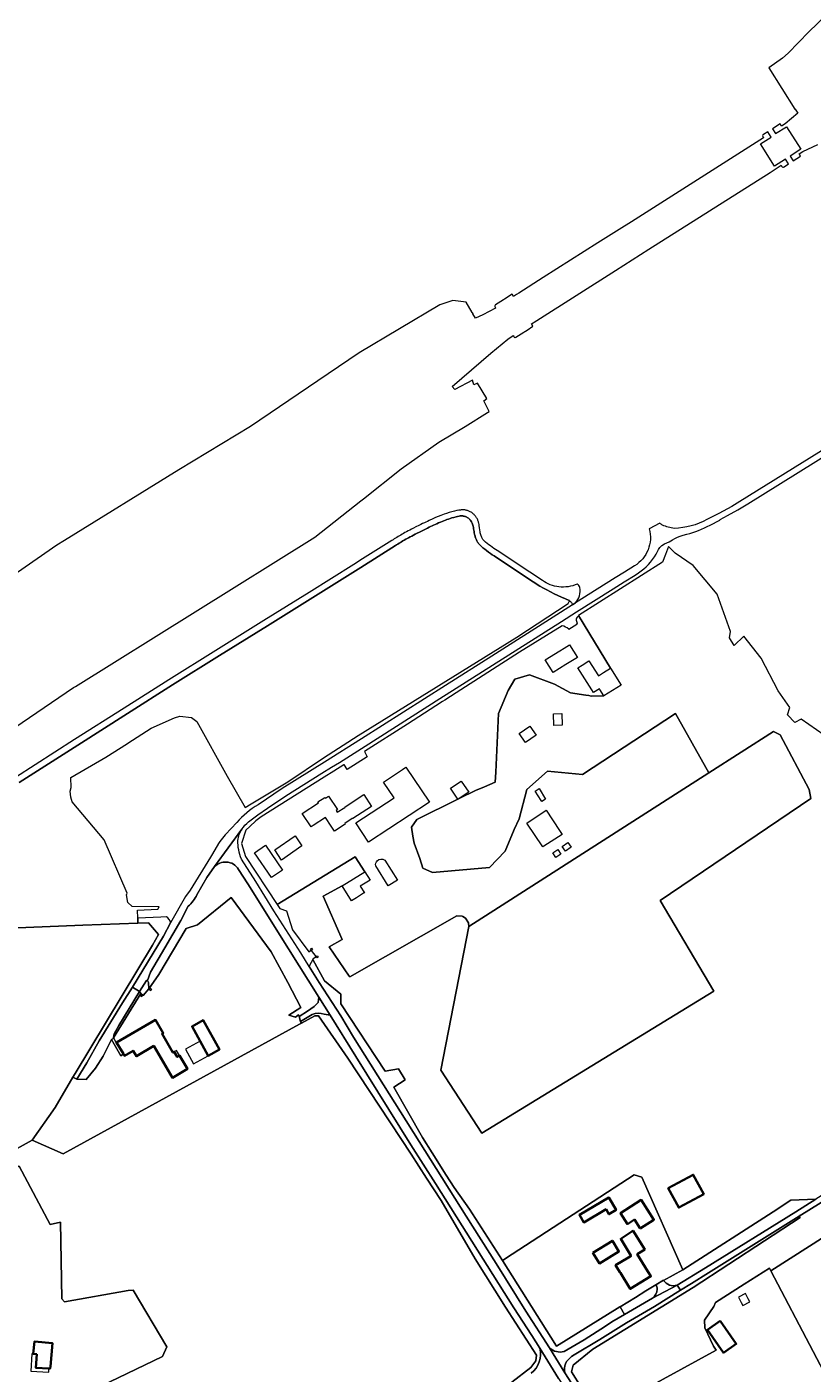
# Model space of a CAD drawing. Header units: metres. Extents: x 200176 to 205485, y 394066 to 399855.
# Tile 222 of 230: x 203157 to 203496, y 398163 to 398745. Entities that reach past the tile are written whole.
import ezdxf
from ezdxf.enums import TextEntityAlignment as Align

# ---------------------------------------------------------------- set-up
doc = ezdxf.new("R2010")
doc.units = ezdxf.units.M
for name, color, linetype, lineweight in [('B-WE-GR-BOS_GEMENGD-GV', 40, 'Continuous', 13), ('B-WE-GR-BOS_LOOF-GV', 40, 'Continuous', 13), ('B-WE-GR-GRAS-GV', 60, 'Continuous', 13), ('B-WE-IE-TERREINAFSCHEIDING_KUNSTMATIG_HEKWERK-G', 20, 'IE-TERREINAFSCHEIDING-KUNSTMATIG', 18), ('B-WE-IE-TERREINAFSCHEIDING_KUNSTMATIG_MUUR-GV', 90, 'Continuous', 18), ('B-WE-OG-BEBOUWING-GV', 7, 'Continuous', 35), ('B-WE-OG-BEBOUWING-T18', 10, 'Continuous', 18), ('B-WE-OG-BEBOUWING_BASSIN-GV', 7, 'Continuous', 35), ('B-WE-OG-BEBOUWING_LUIFEL-GV', 7, 'Continuous', 18), ('B-WE-OG-TERREIN_ERF-GV', 7, 'Continuous', 18), ('B-WE-OG-TOPOGRAFIE-T18', 10, 'Continuous', 18), ('B-WE-OG-WATER-GV', 130, 'Continuous', 18), ('B-WE-OG-WEG-GV', 7, 'Continuous', 18), ('B-WE-VH-VERHARDING_ASFALT-GV', 252, 'Continuous', 18), ('B-WE-VH-VERHARDING_FUNDERING_ZAND-GV', 7, 'Continuous', 18), ('B-WE-VH-VERHARDING_HALFVERHARDING-GV', 252, 'Continuous', 18), ('B-WE-VH-VERHARDING_HALFVERHARDING_GRIND-GV', 252, 'Continuous', 18)]:
    doc.layers.add(name, color=color, linetype=linetype, lineweight=lineweight)
doc.styles.add('NLCS-ISO-M20-T18', font='NLCS-ISO.ttf', dxfattribs={"height": 0.036})
doc.linetypes.add('IE-TERREINAFSCHEIDING-KUNSTMATIG', pattern='A,4,[82,NLCS.shx,S=0.75,R=90,X=0,Y=0],4,-2', length=10)

msp = doc.modelspace()

# ---------------------------------------------------------------- linework, layer by layer
at = {"layer": 'B-WE-GR-BOS_GEMENGD-GV', "flags": 128}
for points in [[(203514.747, 398429.278), (203491.534, 398445.419), (203488.801, 398444.067), (203485.616, 398447.399), (203486.636, 398450.502), (203481.542, 398457.779), (203474.22, 398471.838), (203466.663, 398481.305), (203462.52, 398477.303), (203460.48, 398480.668), (203460.965, 398483.368), (203455.184, 398499.476), (203444.866, 398511.985), (203437.076, 398517.313), (203434.177, 398520.126), (203432.775, 398516.74), (203431.5, 398513.304), (203395.266, 398490.289), (203409.021, 398467.497), (203413.621, 398460.196), (203406.242, 398455.547), (203400.773, 398455.474), (203399.68, 398455.644), (203398.458, 398455.835), (203391.792, 398456.874), (203384.795, 398460.624), (203374.001, 398464.573), (203367.726, 398462.701), (203364.765, 398457.863), (203360.603, 398447.841), (203359.538, 398422.595), (203359.224, 398418.212), (203354.637, 398416.251), (203350.658, 398414.597), (203343.678, 398411.143), (203343.05, 398410.725), (203342.996, 398410.806), (203325.293, 398402.045), (203323.007, 398398.779), (203323.559, 398394.773), (203324.249, 398391.776), (203326.614, 398385.221), (203327.917, 398381.006), (203332.049, 398379.098), (203356.791, 398381.36), (203363.589, 398388.367), (203367.378, 398397.731), (203369.566, 398402.355), (203372.852, 398415.046), (203381.896, 398422.951), (203396.968, 398421.575), (203437.138, 398447.9), (203451.561, 398422.222), (203479.529, 398440.154), (203482.384, 398438.711), (203494.953, 398415.09), (203495.613, 398411.089), (203430.526, 398367.062), (203453.703, 398327.798), (203353.479, 398266.309), (203335.699, 398293.614), (203347.837, 398355.712), (203347.667, 398357.328), (203346.419, 398359.34), (203345.184, 398360.041), (203344.939, 398360.179), (203342.665, 398360.382), (203296.439, 398334.026), (203296.111, 398334.213), (203287.467, 398346.934), (203293.102, 398350.185), (203284.869, 398368.843), (203293.083, 398373.342), (203302.896, 398379.461)], [(203302.896, 398379.461), (203298.747, 398385.944), (203264.976, 398365.261), (203266.059, 398363.621), (203268.931, 398362.547), (203271.572, 398354.262), (203278.645, 398344.792), (203279.645, 398345.532), (203279.326, 398345.946), (203279.827, 398346.333), (203280.214, 398345.832), (203279.713, 398345.445), (203281.718, 398342.721), (203282.245, 398343.084), (203282.608, 398342.557), (203282.081, 398342.194), (203281.768, 398342.648), (203280.424, 398341.665), (203280.339, 398341.506), (203285.362, 398332.206), (203292.408, 398326.553), (203292.421, 398322.287), (203311.589, 398293.14), (203317.448, 398294.2), (203320.261, 398289.499), (203315.464, 398286.241), (203327.724, 398264.46), (203331.896, 398257.928), (203338.083, 398248.242), (203341.472, 398242.935), (203348.124, 398233.535), (203362.321, 398211.356), (203366.579, 398213.977), (203419.29, 398248.316), (203422.621, 398247.296), (203440.332, 398207.276), (203479.326, 398232.308), (203486.956, 398237.352), (203497.872, 398237.809)], [(203519.145, 398248.244), (203490.623, 398230.505), (203491.094, 398229.82), (203444.833, 398199.584), (203401.384, 398172.918), (203392.974, 398165.944), (203392.199, 398163.16), (203400.541, 398149.864), (203403.208, 398146.574), (203407.708, 398146.763), (203408.904, 398147.418), (203454.729, 398172.502), (203453.551, 398174.256), (203449.821, 398182.236), (203449.74, 398185.54), (203453.682, 398191.342), (203454.45, 398193.079), (203466.848, 398201), (203477.811, 398208.004), (203478.411, 398206.864), (203573.983, 398267.797)]]:
    msp.add_lwpolyline(points, dxfattribs=at)
for points in [[(203388.044, 398447.889), (203388.175, 398442.866), (203384.56, 398442.771), (203384.428, 398447.794)], [(203372.38, 398435.404), (203369.62, 398439.248), (203374.206, 398442.426), (203376.967, 398438.582)], [(203449.372, 398239.981), (203438.599, 398234.161), (203434.051, 398242.579), (203444.824, 398248.399)]]:
    msp.add_lwpolyline(points, close=True, dxfattribs=at)
at = {"layer": 'B-WE-GR-BOS_LOOF-GV', "flags": 128}
for points in [[(203352.407, 398520.988), (203352.199, 398521.242), (203352.002, 398521.503), (203351.813, 398521.774), (203351.633, 398522.056), (203351.46, 398522.349), (203351.298, 398522.648), (203351.144, 398522.958), (203350.997, 398523.281), (203350.862, 398523.606), (203350.735, 398523.942), (203350.617, 398524.285), (203350.508, 398524.637), (203350.405, 398525.002), (203350.312, 398525.375), (203350.148, 398526.153), (203350.055, 398526.704), (203349.882, 398527.843), (203349.798, 398528.331), (203349.679, 398528.903), (203349.544, 398529.413), (203349.416, 398529.807), (203349.272, 398530.18), (203349.111, 398530.534), (203348.935, 398530.869), (203348.743, 398531.183), (203348.537, 398531.474), (203348.315, 398531.746), (203348.079, 398531.994), (203347.869, 398532.189), (203347.645, 398532.372), (203347.41, 398532.542), (203347.161, 398532.7), (203346.904, 398532.844), (203346.642, 398532.97), (203346.37, 398533.082), (203346.097, 398533.175), (203345.863, 398533.241), (203345.627, 398533.295), (203345.388, 398533.336), (203345.153, 398533.364), (203344.912, 398533.381), (203344.658, 398533.385), (203344.397, 398533.377), (203344.124, 398533.357), (203343.576, 398533.285), (203342.966, 398533.165), (203342.291, 398532.997), (203341.306, 398532.723), (203340.536, 398532.496), (203339.789, 398532.265), (203339.074, 398532.031), (203338.377, 398531.791), (203337.683, 398531.54), (203337.004, 398531.28), (203336.276, 398530.988), (203335.507, 398530.665), (203334.698, 398530.313), (203333.919, 398529.964), (203333.197, 398529.635), (203332.519, 398529.322), (203331.92, 398529.043), (203331.3, 398528.753), (203330.651, 398528.448), (203329.967, 398528.124), (203328.436, 398527.39), (203326.435, 398526.404), (203325.463, 398525.913), (203324.61, 398525.474), (203323.837, 398525.069), (203323.114, 398524.685), (203322.428, 398524.314), (203321.769, 398523.952), (203321.138, 398523.6), (203320.528, 398523.254), (203319.925, 398522.907), (203319.338, 398522.563), (203318.767, 398522.224), (203318.207, 398521.885), (203317.658, 398521.548), (203317.125, 398521.216), (203316.597, 398520.882), (203316.081, 398520.55), (203301.148, 398511.129), (203280.335, 398498.099), (203260.84, 398485.894), (203240.037, 398472.926), (203219.686, 398460.255), (203200.187, 398447.969), (203178.838, 398434.271), (203153.373, 398418.003)], [(203378.498, 398503.05), (203372.683, 398506.783), (203358.822, 398516.049)], [(203142.03, 398354.764), (203181.002, 398356.358), (203204.78, 398357.195), (203204.682, 398359.374), (203204.562, 398362.859), (203213.392, 398363.242), (203213.938, 398364.326), (203202.278, 398364.4), (203200.383, 398366.183), (203199.832, 398369.475), (203200.079, 398370.129), (203190.127, 398393.272), (203176.264, 398409.69), (203175.77, 398411.701), (203175.492, 398414.262), (203175.912, 398415.851), (203175.732, 398420.28), (203190.911, 398429.076), (203200.213, 398434.959), (203200.424, 398435.092), (203210.55, 398441.496), (203220.524, 398446.031), (203222.846, 398446.734), (203227.91, 398446.17), (203230.292, 398444.435), (203243.4, 398420.753), (203251.072, 398407.227), (203253.782, 398408.86), (203269.589, 398418.366), (203284.919, 398428.762), (203300.007, 398438.322), (203368.515, 398480.956), (203390.713, 398495.522), (203391.403, 398496.693)], [(203226.506, 398364.496), (203223.311, 398358.41), (203216.412, 398346.535), (203210.196, 398336.074), (203208.919, 398332.42), (203209.306, 398331.555), (203209.436, 398328.862), (203213.773, 398335.006), (203225.558, 398354.905), (203230.482, 398356.508), (203245.006, 398368.35), (203262.288, 398344.759), (203269.523, 398331.6), (203275.199, 398320.778), (203270.026, 398317.376), (203272.827, 398316.59), (203274.213, 398317.573), (203274.507, 398316.897), (203278.045, 398319.091), (203281.009, 398321.182), (203282.68, 398322.964), (203283.022, 398325.132), (203269.802, 398346.164), (203252.287, 398374.199), (203248.206, 398380.416)], [(203237.863, 398381.657), (203234.568, 398376.912), (203230.272, 398369.47)], [(203329.542, 398246.946), (203322.847, 398257.256), (203318.45, 398264.026), (203295.464, 398298.867), (203282.879, 398317.195), (203281.203, 398317.152), (203275.403, 398313.914), (203274.679, 398313.51), (203172.379, 398257.397), (203159.103, 398263.36), (203084.806, 398222.243)], [(203153.388, 398252.143), (203166.791, 398226.917), (203171.317, 398227.907), (203171.813, 398194.723), (203173.013, 398193.391), (203200.606, 398198.38), (203202.644, 398198.528), (203217.186, 398173.99), (203215.443, 398169.765), (203142.971, 398135.049)], [(203366.399, 398158.591), (203374.655, 398164.959), (203376.779, 398167.949), (203377.059, 398170.403), (203363.705, 398191.108), (203350.565, 398211.949), (203335.866, 398237.209), (203329.542, 398246.946)]]:
    msp.add_lwpolyline(points, dxfattribs=at)
at = {"layer": 'B-WE-GR-BOS_LOOF-GV'}
for points in [[(203358.822, 398516.049, -0.0509169), (203352.407, 398520.988)], [(203391.189, 398496.832, -0.0313608), (203378.498, 398503.05)], [(203391.403, 398496.693, 0.0249706), (203391.189, 398496.832)], [(203243.026, 398383.565, 0.2397512), (203237.863, 398381.657)], [(203248.206, 398380.416, 0.2935746), (203243.026, 398383.565)], [(203230.272, 398369.47, -0.087645), (203226.506, 398364.496)]]:
    msp.add_lwpolyline(points, format="xyb", dxfattribs=at)
at = {"layer": 'B-WE-GR-GRAS-GV', "flags": 128}
for points in [[(203353.479, 398266.309), (203453.703, 398327.798), (203430.526, 398367.062), (203495.613, 398411.089), (203494.953, 398415.09), (203482.384, 398438.711), (203479.529, 398440.154), (203451.561, 398422.222), (203347.837, 398355.712), (203335.699, 398293.614)], [(203083.568, 398224.178), (203084.806, 398222.243), (203159.103, 398263.36), (203169.042, 398277.454), (203176.68, 398290.655), (203177.562, 398292.179), (203211.036, 398347.709), (203213.607, 398352.302), (203209.385, 398357.357), (203204.78, 398357.195), (203181.002, 398356.358), (203142.03, 398354.764), (203138.562, 398348.167), (203135.969, 398348.078), (203109.607, 398344.881), (203073.258, 398340.085), (203058.708, 398338.276), (203043.914, 398329.281), (203025.769, 398318.387)], [(203194.286, 398307.464), (203194.2, 398307.663), (203194.137, 398307.809), (203194.487, 398309.302), (203196.464, 398312.904), (203205.445, 398327.672), (203202.35, 398329.574), (203198.146, 398322.734), (203187.945, 398306.266), (203182.657, 398296.847), (203178.315, 398289.764), (203182.381, 398289.599), (203186.447, 398294.536), (203189.773, 398299.722), (203193.281, 398306.87)], [(203205.445, 398327.672), (203196.464, 398312.904), (203194.487, 398309.302), (203194.137, 398307.809), (203194.2, 398307.663), (203205.967, 398326.789)], [(203478.411, 398206.864), (203514.979, 398137.029), (203477.401, 398111.953), (203477.727, 398105.969), (203473.52, 398103.404), (203474.171, 398102.336), (203463.468, 398095.813), (203463.111, 398095.596), (203462.229, 398097.043), (203452.769, 398090.37), (203468.689, 398071.559), (203545.688, 398121.59), (203596.346, 398154.506), (203561.676, 398207.817), (203595.895, 398229.406), (203573.983, 398267.797)]]:
    msp.add_lwpolyline(points, close=True, dxfattribs=at)
at = {"layer": 'B-WE-IE-TERREINAFSCHEIDING_KUNSTMATIG_HEKWERK-G', "flags": 128}
for points in [[(203177.562, 398292.179), (203176.68, 398290.655)], [(203413.151, 398191.221), (203385.699, 398174.198), (203362.321, 398211.356)], [(203413.22, 398191.264), (203413.151, 398191.221)], [(203419.804, 398195.346), (203413.22, 398191.264)]]:
    msp.add_lwpolyline(points, dxfattribs=at)
at = {"layer": 'B-WE-IE-TERREINAFSCHEIDING_KUNSTMATIG_MUUR-GV', "flags": 128}
for points in [[(203205.784, 398325.987), (203206.131, 398325.449), (203206.669, 398325.796), (203206.322, 398326.334)], [(203209.739, 398328.618), (203210.086, 398328.08), (203210.624, 398328.427), (203210.277, 398328.965)]]:
    msp.add_lwpolyline(points, close=True, dxfattribs=at)
at = {"layer": 'B-WE-OG-BEBOUWING-GV', "flags": 128}
for points in [[(203211.591, 398304.083), (203219.687, 398290.324), (203226.17, 398294.139), (203222.769, 398299.917), (203221.774, 398299.332), (203220.45, 398301.582), (203219.895, 398301.255), (203215.172, 398309.337), (203215.71, 398309.652), (203212.356, 398315.391), (203195.551, 398305.57), (203198.464, 398300.634), (203198.939, 398299.829), (203202.634, 398302.009), (203204.096, 398299.673)], [(203235.166, 398299.871), (203239.994, 398302.538), (203232.997, 398315.207), (203228.169, 398312.54), (203231.672, 398306.197)], [(203449.372, 398239.981), (203444.824, 398248.399), (203434.051, 398242.579), (203438.599, 398234.161)], [(203407.165, 398233.438), (203408.407, 398231.326), (203411.507, 398233.149), (203408.358, 398238.504), (203395.614, 398231.008), (203397.521, 398227.765)], [(203421.911, 398225.094), (203427.866, 398228.921), (203422.334, 398237.526), (203413.405, 398231.787), (203416.432, 398227.076), (203419.408, 398228.988)], [(203413.32, 398205.916), (203417.628, 398198.967), (203426.506, 398204.473), (203425.189, 398206.597), (203420.61, 398213.98), (203423.904, 398216.054), (203418.8, 398224.163), (203418.222, 398223.785), (203413.484, 398220.69), (203417.855, 398213.433), (203417.958, 398213.262), (203416.856, 398212.599), (203411.265, 398209.231), (203413.111, 398206.253)], [(203456.51, 398185.182), (203450.983, 398181.339), (203457.911, 398171.375), (203463.438, 398175.218)], [(203161.067, 398170.785), (203160.646, 398164.857), (203166.248, 398164.624), (203166.845, 398164.599), (203166.892, 398165.374), (203167.773, 398175.534), (203159.99, 398176.205), (203159.53, 398170.895)]]:
    msp.add_lwpolyline(points, close=True, dxfattribs=at)
at = {"layer": 'B-WE-OG-BEBOUWING_BASSIN-GV', "flags": 128}
msp.add_lwpolyline([(203401.42, 398214.64), (203404.248, 398210), (203412.719, 398215.163), (203409.891, 398219.803)], close=True, dxfattribs=at)
at = {"layer": 'B-WE-OG-BEBOUWING_LUIFEL-GV', "flags": 128}
for points in [[(203221.445, 398302.168), (203220.45, 398301.582), (203221.774, 398299.332), (203222.769, 398299.917)], [(203235.166, 398299.871), (203231.672, 398306.197), (203225.309, 398302.683), (203228.834, 398296.348)], [(203467.38, 398196.993), (203464.34, 398195.379), (203465.531, 398193.136), (203466.229, 398191.82), (203469.269, 398193.434), (203468.571, 398194.75)], [(203166.248, 398162.961), (203166.248, 398164.624), (203160.646, 398164.857), (203161.067, 398170.785), (203159.53, 398170.895), (203158.859, 398170.943), (203158.512, 398163.362)]]:
    msp.add_lwpolyline(points, close=True, dxfattribs=at)
at = {"layer": 'B-WE-OG-TERREIN_ERF-GV', "flags": 128}
for points in [[(203298.747, 398385.944), (203302.896, 398379.461), (203305.155, 398375.84), (203300.896, 398373.184), (203302.655, 398370.365), (203302.259, 398370.118), (203301.475, 398369.629), (203299.222, 398368.223), (203297.1, 398366.9), (203293.083, 398373.342), (203284.869, 398368.843), (203293.102, 398350.185), (203287.467, 398346.934), (203296.111, 398334.213), (203296.439, 398334.026), (203342.665, 398360.382), (203344.939, 398360.179), (203345.184, 398360.041), (203346.419, 398359.34), (203347.667, 398357.328), (203347.837, 398355.712), (203451.561, 398422.222), (203437.138, 398447.9), (203396.968, 398421.575), (203381.896, 398422.951), (203372.852, 398415.046), (203369.566, 398402.355), (203367.378, 398397.731), (203363.589, 398388.367), (203356.791, 398381.36), (203332.049, 398379.098), (203327.917, 398381.006), (203326.614, 398385.221), (203324.249, 398391.776), (203323.559, 398394.773), (203323.007, 398398.779), (203325.293, 398402.045), (203342.996, 398410.806), (203339.839, 398415.549), (203344.541, 398418.679), (203347.752, 398413.855), (203343.678, 398411.143), (203350.658, 398414.597), (203354.637, 398416.251), (203359.224, 398418.212), (203359.538, 398422.595), (203360.603, 398447.841), (203364.765, 398457.863), (203367.726, 398462.701), (203374.001, 398464.573), (203384.795, 398460.624), (203391.792, 398456.874), (203398.458, 398455.835), (203399.68, 398455.644), (203400.773, 398455.474), (203406.242, 398455.547), (203404.502, 398458.309), (203404.334, 398458.576), (203401.748, 398456.947), (203401.036, 398458.078), (203394.966, 398467.714), (203396.777, 398468.854), (203399.726, 398470.712), (203403.816, 398464.218), (203406.056, 398465.629), (203409.021, 398467.497), (203395.266, 398490.289), (203395.238, 398490.131)], [(203388.139, 398485.865), (203369.78, 398474.411), (203342.384, 398456.909), (203337.481, 398453.722), (203336.473, 398453.066), (203333.551, 398451.199), (203321.278, 398443.356), (203302.642, 398431.447), (203303.876, 398429.164), (203295.221, 398423.666), (203293.862, 398425.837), (203293.856, 398425.847), (203293.705, 398425.751), (203289.428, 398423.031), (203285.327, 398420.416), (203257.999, 398403.147), (203255.72, 398401.509), (203253.097, 398399.078), (203251.392, 398397.497), (203249.606, 398391.643), (203251.227, 398386.073), (203264.976, 398365.261), (203298.747, 398385.944)], [(203394.681, 398486.985), (203394.327, 398486.55), (203394.443, 398486.362), (203391.102, 398484.27), (203390.993, 398484.443)], [(203514.979, 398137.029), (203478.411, 398206.864), (203477.811, 398208.004), (203466.848, 398201), (203454.45, 398193.079), (203453.682, 398191.342), (203449.74, 398185.54), (203449.821, 398182.236), (203453.551, 398174.256), (203454.729, 398172.502), (203408.904, 398147.418)]]:
    msp.add_lwpolyline(points, dxfattribs=at)
at = {"layer": 'B-WE-OG-TERREIN_ERF-GV'}
for points in [[(203395.238, 398490.131, 0.4402845), (203394.681, 398486.985)], [(203390.993, 398484.443, 0.1175345), (203388.139, 398485.865)]]:
    msp.add_lwpolyline(points, format="xyb", dxfattribs=at)
at = {"layer": 'B-WE-OG-TERREIN_ERF-GV', "flags": 128}
for points in [[(203384.26, 398465.692), (203380.845, 398471.062), (203387.093, 398475.034), (203387.146, 398474.949), (203389.037, 398476.151), (203391.297, 398477.587), (203394.733, 398472.182), (203389.709, 398469.045)], [(203320.579, 398424.701), (203330.782, 398409.533), (203304.495, 398392.319), (203298.977, 398400.683), (203315.469, 398411.483), (203310.933, 398418.226), (203319.068, 398423.687)], [(203288.345, 398399.181), (203285.843, 398402.938), (203280.538, 398399.406), (203279.687, 398398.839), (203275.833, 398404.629), (203282.8, 398409.268), (203282.563, 398409.626), (203285.57, 398411.62), (203285.801, 398411.265), (203287.18, 398412.181), (203291.034, 398406.384), (203290.467, 398406.007), (203290.391, 398405.956), (203290.917, 398405.164), (203294.202, 398407.282), (203294.417, 398407.423), (203294.362, 398407.506), (203302.361, 398412.82), (203305.712, 398407.734), (203297.627, 398402.448), (203297.561, 398402.549), (203297.414, 398402.451), (203294.159, 398400.288), (203294.352, 398399.998), (203289.804, 398396.989)], [(203380.969, 398410.902), (203379.334, 398409.883), (203379.122, 398410.223), (203376.536, 398414.374), (203378.172, 398415.393)], [(203380.308, 398390.576), (203379.795, 398390.246), (203372.943, 398400.526), (203381.22, 398406.043), (203387.018, 398397.343), (203388.136, 398395.603)], [(203272.677, 398395.044), (203275.683, 398390.619), (203266.898, 398384.532), (203263.892, 398388.957)], [(203259.869, 398390.897), (203267.278, 398380.203), (203262.53, 398376.914), (203255.121, 398387.607)], [(203388.181, 398390.381), (203390.582, 398392.12), (203392.053, 398390.089), (203389.652, 398388.35)], [(203316.914, 398375.8), (203313.014, 398373.345), (203307.55, 398382.027), (203307.511, 398382.61), (203307.612, 398383.186), (203307.843, 398383.721), (203308.193, 398384.188), (203308.95, 398384.73), (203309.737, 398384.945), (203310.665, 398384.864), (203311.45, 398384.482)], [(203386.296, 398389.016), (203387.567, 398387.038), (203385.44, 398385.672), (203384.17, 398387.65)], [(203194.2, 398307.663), (203194.286, 398307.464), (203195.402, 398305.515), (203195.551, 398305.57), (203212.356, 398315.391), (203215.71, 398309.652), (203215.172, 398309.337), (203219.895, 398301.255), (203220.45, 398301.582), (203221.774, 398299.332), (203222.769, 398299.917), (203226.17, 398294.139), (203219.687, 398290.324), (203211.591, 398304.083), (203204.096, 398299.673), (203202.634, 398302.009), (203198.939, 398299.829), (203198.464, 398300.634), (203197.368, 398299.891), (203193.281, 398306.87), (203189.773, 398299.722), (203186.447, 398294.536), (203182.381, 398289.599), (203178.315, 398289.764), (203176.68, 398290.655), (203169.042, 398277.454), (203159.103, 398263.36), (203172.379, 398257.397), (203274.679, 398313.51), (203275.403, 398313.914), (203274.983, 398314.664), (203274.507, 398316.897), (203274.213, 398317.573), (203272.827, 398316.59), (203270.026, 398317.376), (203275.199, 398320.778), (203269.523, 398331.6), (203262.288, 398344.759), (203245.006, 398368.35), (203230.482, 398356.508), (203225.558, 398354.905), (203213.773, 398335.006), (203209.436, 398328.862), (203206.954, 398325.852), (203206.002, 398326.729), (203205.967, 398326.789)], [(203205.784, 398325.987), (203206.322, 398326.334), (203206.669, 398325.796), (203206.131, 398325.449)], [(203209.739, 398328.618), (203210.277, 398328.965), (203210.624, 398328.427), (203210.086, 398328.08)], [(203231.672, 398306.197), (203228.169, 398312.54), (203232.997, 398315.207), (203239.994, 398302.538), (203235.166, 398299.871)], [(203194.286, 398307.464), (203193.281, 398306.87), (203197.368, 398299.891), (203198.464, 398300.634), (203195.551, 398305.57), (203195.402, 398305.515)], [(203112.528, 398189.433), (203113.714, 398183.941), (203115.516, 398181.058), (203109.929, 398177.567), (203109.289, 398177.167), (203108.798, 398177.369), (203110.499, 398174.742), (203137.211, 398132.776), (203142.971, 398135.049), (203215.443, 398169.765), (203217.186, 398173.99), (203202.644, 398198.528), (203200.606, 398198.38), (203173.013, 398193.391), (203171.813, 398194.723), (203171.317, 398227.907), (203166.791, 398226.917), (203153.388, 398252.143), (203095.313, 398217.374)], [(203419.804, 398195.346), (203424.4, 398198.196), (203428.725, 398200.819), (203431.92, 398202.757), (203431.965, 398202.686), (203440.332, 398207.276), (203422.621, 398247.296), (203419.29, 398248.316), (203366.579, 398213.977), (203362.321, 398211.356), (203385.699, 398174.198), (203413.151, 398191.221), (203413.22, 398191.264)], [(203407.165, 398233.438), (203397.521, 398227.765), (203395.614, 398231.008), (203408.358, 398238.504), (203411.507, 398233.149), (203408.407, 398231.326)], [(203427.866, 398228.921), (203421.911, 398225.094), (203419.408, 398228.988), (203416.432, 398227.076), (203413.405, 398231.787), (203422.334, 398237.526)], [(203425.189, 398206.597), (203426.506, 398204.473), (203417.628, 398198.967), (203413.32, 398205.916), (203413.111, 398206.253), (203411.265, 398209.231), (203416.856, 398212.599), (203417.958, 398213.262), (203417.855, 398213.433), (203413.484, 398220.69), (203418.222, 398223.785), (203418.8, 398224.163), (203423.904, 398216.054), (203420.61, 398213.98)], [(203401.42, 398214.64), (203409.891, 398219.803), (203412.719, 398215.163), (203404.248, 398210)], [(203456.51, 398185.182), (203463.438, 398175.218), (203457.911, 398171.375), (203450.983, 398181.339)], [(203160.646, 398164.857), (203161.067, 398170.785), (203159.53, 398170.895), (203159.99, 398176.205), (203167.773, 398175.534), (203166.892, 398165.374), (203166.845, 398164.599), (203166.248, 398164.624)]]:
    msp.add_lwpolyline(points, close=True, dxfattribs=at)
at = {"layer": 'B-WE-OG-WATER-GV', "flags": 128}
for points in [[(203513.424, 398760.829), (203494.793, 398742.717), (203485.808, 398733.511), (203483.404, 398731.405), (203477.445, 398727.143), (203488.813, 398709.305), (203488.864, 398709.385), (203490.045, 398707.521), (203484.647, 398702.944), (203483.005, 398701.956), (203482.384, 398702.92), (203479.136, 398700.852), (203480.461, 398698.778), (203485.105, 398701.744), (203485.125, 398701.714), (203491.341, 398692.015), (203491.334, 398692.01), (203486.681, 398689.038), (203488.017, 398686.945), (203491.245, 398689.021), (203490.638, 398690.002), (203492.168, 398691.007), (203498.742, 398693.971)], [(203484.124, 398684.442), (203485.998, 398685.647), (203484.682, 398687.707), (203480.004, 398684.719), (203473.889, 398694.293), (203478.566, 398697.281), (203477.109, 398699.561), (203475.211, 398698.352)], [(203475.083, 398697.318), (203475.24, 398696.974), (203418.11, 398660.655), (203412.76, 398657.254), (203403.617, 398651.442), (203380.013, 398636.436), (203369.505, 398629.756), (203368.459, 398629.091), (203368.035, 398628.821), (203367.195, 398628.287), (203366.597, 398629.258), (203364.15, 398627.725), (203363.457, 398627.331), (203363.217, 398627.109), (203362.776, 398626.829), (203359.415, 398624.692)], [(203368.177, 398610.671), (203371.65, 398612.927), (203372.088, 398613.212), (203372.311, 398613.332), (203372.977, 398613.773), (203375.468, 398615.407), (203374.839, 398616.406), (203375.626, 398616.906), (203376.05, 398617.175), (203377.203, 398617.908), (203411.222, 398639.517), (203425.683, 398648.704), (203478.071, 398681.982), (203482.871, 398685.031), (203483.059, 398684.715)], [(203359.219, 398623.642), (203359.396, 398623.301), (203353.894, 398620.375), (203350.652, 398618.896), (203349.496, 398620.732), (203349.669, 398620.768), (203349.397, 398621.253), (203349.299, 398621.416), (203346.621, 398625.874), (203340.88, 398626.51), (203335.269, 398624.723), (203300.411, 398603.877), (203282.545, 398591.791), (203253.384, 398572.064), (203222.462, 398553.316), (203172.97, 398522.721), (203169.726, 398520.716), (203100.078, 398472.447)], [(203129.27, 398426.694), (203176.916, 398459.128), (203177.7, 398459.616), (203281.309, 398524.161), (203301.165, 398539.911), (203302.28, 398540.795), (203318.523, 398553.679), (203334.858, 398565.209), (203346.226, 398572.12), (203355.845, 398578.155), (203356.547, 398578.613), (203354.36, 398583.227), (203355.643, 398584.222), (203351.556, 398590.807), (203349.941, 398590.144), (203349.334, 398592.142), (203341.785, 398588.096), (203340.662, 398589.41), (203348.98, 398596.504), (203357.352, 398603.756), (203364.674, 398609.887), (203367.029, 398611.375), (203367.236, 398610.988)]]:
    msp.add_lwpolyline(points, dxfattribs=at)
at = {"layer": 'B-WE-OG-WATER-GV'}
for points in [[(203475.211, 398698.352, 0.6054757), (203475.083, 398697.318)], [(203483.059, 398684.715, 0.5737942), (203484.124, 398684.442)], [(203359.415, 398624.692, 0.4572116), (203359.219, 398623.642)], [(203367.236, 398610.988, 0.4369444), (203368.177, 398610.671)]]:
    msp.add_lwpolyline(points, format="xyb", dxfattribs=at)
at = {"layer": 'B-WE-OG-WEG-GV', "flags": 128}
for points in [[(203217.093, 398359.931), (203214.603, 398359.874), (203204.682, 398359.374), (203204.78, 398357.195), (203209.385, 398357.357), (203213.607, 398352.302), (203211.036, 398347.709), (203177.562, 398292.179), (203176.68, 398290.655)], [(203176.68, 398290.655), (203178.315, 398289.764), (203182.657, 398296.847), (203187.945, 398306.266), (203198.146, 398322.734), (203202.35, 398329.574), (203215.873, 398351.616), (203218.834, 398357.371)], [(203327.724, 398264.46), (203315.464, 398286.241), (203320.261, 398289.499), (203317.448, 398294.2), (203311.589, 398293.14), (203292.421, 398322.287), (203292.408, 398326.553), (203285.362, 398332.206), (203280.339, 398341.506), (203278.936, 398338.884), (203278.797, 398338.464), (203283.075, 398331.563), (203292.407, 398317.066), (203297.917, 398307.97), (203346.691, 398230.397), (203359.623, 398210.001), (203372.495, 398189.371), (203382.709, 398173.492)], [(203280.128, 398317.719), (203274.983, 398314.664), (203275.403, 398313.914), (203281.203, 398317.152), (203282.879, 398317.195), (203295.464, 398298.867), (203318.45, 398264.026), (203322.847, 398257.256)], [(203378.467, 398173.345), (203375.081, 398178.812), (203367.308, 398190.858), (203333.46, 398244.592), (203322.792, 398261.396), (203299.006, 398299.523), (203287.802, 398317.371), (203285.271, 398317.803)], [(203389.044, 398171.914), (203397.648, 398177.043), (203406.902, 398182.844), (203409.667, 398184.73), (203415.145, 398187.926), (203413.22, 398191.264), (203413.151, 398191.221), (203385.699, 398174.198), (203362.321, 398211.356), (203348.124, 398233.535), (203341.472, 398242.935), (203338.083, 398248.242), (203331.896, 398257.928), (203327.724, 398264.46)], [(203322.847, 398257.256), (203329.542, 398246.946), (203335.866, 398237.209), (203350.565, 398211.949), (203363.705, 398191.108), (203377.059, 398170.403), (203376.779, 398167.949), (203374.655, 398164.959), (203366.399, 398158.591)], [(203437.847, 398200.619), (203450.206, 398208.116), (203489.176, 398232.334), (203497.872, 398237.809), (203486.956, 398237.352), (203479.326, 398232.308), (203440.332, 398207.276), (203431.965, 398202.686)], [(203408.904, 398147.418), (203407.708, 398146.763), (203403.208, 398146.574), (203400.541, 398149.864), (203392.199, 398163.16), (203392.974, 398165.944), (203401.384, 398172.918), (203444.833, 398199.584), (203491.094, 398229.82), (203490.623, 398230.505), (203451.431, 398205.885), (203444.045, 398201.358), (203439.36, 398198.423), (203428.134, 398191.391), (203416.026, 398184.28), (203404.392, 398177.117), (203393.415, 398170.42), (203392.267, 398169.719)], [(203389.378, 398162.645), (203400.54, 398145.182)]]:
    msp.add_lwpolyline(points, dxfattribs=at)
at = {"layer": 'B-WE-OG-WEG-GV'}
for points in [[(203218.834, 398357.371, 0.2419843), (203217.093, 398359.931)], [(203285.271, 398317.803, 0.1777175), (203280.128, 398317.719)], [(203431.965, 398202.686, 0.3418539), (203437.847, 398200.619)], [(203374.794, 398162.594, 0.3098598), (203378.467, 398173.345)], [(203382.709, 398173.492, 0.2614235), (203389.044, 398171.914)], [(203392.267, 398169.719, 0.3329204), (203389.378, 398162.645)]]:
    msp.add_lwpolyline(points, format="xyb", dxfattribs=at)
at = {"layer": 'B-WE-VH-VERHARDING_ASFALT-GV', "flags": 128}
for points in [[(203503.283, 398563.403), (203465.019, 398539.673), (203461.461, 398537.468), (203455.839, 398534.426), (203450.724, 398531.77)], [(203452.109, 398529.37), (203456.377, 398531.581), (203456.49, 398531.816), (203459.696, 398533.534), (203464.092, 398536.054), (203468.438, 398538.661), (203504.293, 398560.917)], [(203430.446, 398530.285), (203425.837, 398527.775)], [(203428.744, 398516.832), (203429.832, 398518.786), (203430.365, 398519.727), (203430.765, 398520.162), (203431.233, 398520.526), (203432.451, 398521.264), (203434.455, 398522.212), (203435.916, 398523.045)], [(203439.673, 398524.824), (203440.483, 398525.013), (203442.003, 398525.437)], [(203419.467, 398511.758), (203415.113, 398509.008), (203411.098, 398506.605), (203403.371, 398501.711), (203393.918, 398495.732), (203392.605, 398494.861), (203384.294, 398489.518), (203357.734, 398472.753), (203337.703, 398459.958), (203301.404, 398436.908), (203285.394, 398426.815), (203267.141, 398415.466), (203256.709, 398408.409)], [(203252.616, 398401.008), (203256.574, 398404.115), (203260.704, 398406.989), (203268.684, 398412.32), (203284.306, 398422.04), (203288.424, 398424.628), (203290.176, 398425.729), (203291.886, 398426.678), (203302.998, 398433.74), (203335.329, 398454.418), (203387.931, 398487.633), (203394.397, 398491.95), (203410.197, 398501.882), (203414.906, 398504.865), (203419.718, 398507.789), (203421.178, 398508.787)], [(203247.458, 398400.758), (203242.679, 398395.599), (203242.508, 398395.395), (203240.129, 398392.562), (203239.833, 398392.06), (203239.617, 398391.694), (203236.968, 398387.203), (203236.093, 398385.72), (203227.371, 398371.515), (203225.312, 398368.677), (203218.834, 398357.371), (203215.873, 398351.616), (203202.35, 398329.574), (203205.445, 398327.672), (203208.523, 398332.389), (203208.919, 398332.42), (203210.196, 398336.074), (203216.412, 398346.535), (203223.311, 398358.41), (203226.506, 398364.496)], [(203230.272, 398369.47), (203234.568, 398376.912), (203237.863, 398381.657), (203249.721, 398397.92)], [(203249.721, 398397.92), (203237.863, 398381.657)], [(203512.526, 397970.244), (203487.111, 398010.333), (203481.843, 398018.957), (203436.597, 398089.136), (203405.732, 398137.101), (203400.54, 398145.182), (203389.378, 398162.645), (203382.709, 398173.492), (203372.495, 398189.371), (203359.623, 398210.001), (203346.691, 398230.397), (203297.917, 398307.97), (203292.407, 398317.066), (203283.075, 398331.563), (203278.797, 398338.464), (203275.135, 398344.385), (203263.559, 398362.549), (203255.659, 398375.291), (203249.473, 398384.934)], [(203248.206, 398380.416), (203252.287, 398374.199), (203269.802, 398346.164), (203283.022, 398325.132), (203287.802, 398317.371), (203299.006, 398299.523), (203322.792, 398261.396), (203333.46, 398244.592), (203367.308, 398190.858), (203375.081, 398178.812), (203378.467, 398173.345), (203386.618, 398160.205), (203396.07, 398145.674), (203407.202, 398128.295), (203433.812, 398086.98), (203448.199, 398064.479), (203458.995, 398047.921), (203469.527, 398031.648), (203477.783, 398018.281), (203485.662, 398005.991), (203526.373, 397941.767), (203530.898, 397934.428)], [(203431.965, 398202.686), (203431.92, 398202.757), (203428.725, 398200.819)], [(203392.267, 398169.719), (203393.415, 398170.42), (203404.392, 398177.117), (203416.026, 398184.28), (203428.134, 398191.391), (203439.36, 398198.423), (203437.847, 398200.619), (203427.258, 398194.992), (203415.145, 398187.926)], [(203427.258, 398194.992), (203437.847, 398200.619)], [(203415.145, 398187.926), (203409.667, 398184.73), (203406.902, 398182.844), (203397.648, 398177.043), (203389.044, 398171.914)], [(203382.709, 398173.492), (203389.378, 398162.645)]]:
    msp.add_lwpolyline(points, dxfattribs=at)
at = {"layer": 'B-WE-VH-VERHARDING_ASFALT-GV'}
for points in [[(203431.563, 398529.372, -0.159286), (203430.446, 398530.285)], [(203436.656, 398528, -0.0710524), (203431.563, 398529.372)], [(203450.724, 398531.77, -0.1177178), (203436.656, 398528)], [(203442.003, 398525.437, 0.05848), (203452.109, 398529.37)], [(203425.837, 398527.775, -0.3300624), (203419.467, 398511.758)], [(203435.916, 398523.045, -0.063597), (203439.673, 398524.824)], [(203421.178, 398508.787, 0.12895), (203428.744, 398516.832)], [(203256.709, 398408.409, 0.0798733), (203247.458, 398400.758)], [(203249.721, 398397.92, -0.0920579), (203252.616, 398401.008)], [(203247.966, 398392.977, -0.1145837), (203249.721, 398397.92)], [(203249.473, 398384.934, -0.101337), (203247.966, 398392.977)], [(203237.863, 398381.657, -0.2397512), (203243.026, 398383.565)], [(203243.026, 398383.565, -0.2935746), (203248.206, 398380.416)], [(203226.506, 398364.496, 0.087645), (203230.272, 398369.47)], [(203429.175, 398198.922, -0.2192962), (203427.258, 398194.992)], [(203428.725, 398200.819, -0.1635892), (203429.175, 398198.922)], [(203437.847, 398200.619, -0.3418539), (203431.965, 398202.686)], [(203389.044, 398171.914, -0.2614235), (203382.709, 398173.492)], [(203389.378, 398162.645, -0.3329204), (203392.267, 398169.719)]]:
    msp.add_lwpolyline(points, format="xyb", dxfattribs=at)
at = {"layer": 'B-WE-VH-VERHARDING_FUNDERING_ZAND-GV', "flags": 128}
msp.add_lwpolyline([(203206.954, 398325.852), (203209.436, 398328.862), (203209.306, 398331.555), (203208.919, 398332.42), (203208.523, 398332.389), (203205.445, 398327.672), (203205.967, 398326.789), (203206.002, 398326.729)], close=True, dxfattribs=at)
for points in [[(203285.271, 398317.803), (203287.802, 398317.371), (203283.022, 398325.132), (203282.68, 398322.964), (203281.009, 398321.182), (203278.045, 398319.091), (203274.507, 398316.897), (203274.983, 398314.664), (203280.128, 398317.719)], [(203563.343, 398279.549), (203517.808, 398250.363), (203497.872, 398237.809), (203489.176, 398232.334), (203450.206, 398208.116), (203437.847, 398200.619), (203439.36, 398198.423), (203444.045, 398201.358), (203451.431, 398205.885), (203490.623, 398230.505), (203519.145, 398248.244), (203564.573, 398277.195)], [(203386.254, 398160.502), (203386.618, 398160.205), (203378.467, 398173.345)]]:
    msp.add_lwpolyline(points, dxfattribs=at)
at = {"layer": 'B-WE-VH-VERHARDING_FUNDERING_ZAND-GV'}
for points in [[(203280.128, 398317.719, -0.1777175), (203285.271, 398317.803)], [(203378.467, 398173.345, -0.3098598), (203374.794, 398162.594)]]:
    msp.add_lwpolyline(points, format="xyb", dxfattribs=at)
at = {"layer": 'B-WE-VH-VERHARDING_HALFVERHARDING-GV', "flags": 128}
for points in [[(203354.38, 398522.667), (203354.15, 398522.924), (203353.939, 398523.193), (203353.745, 398523.475), (203353.565, 398523.774), (203353.401, 398524.089), (203353.252, 398524.423), (203353.118, 398524.775), (203352.998, 398525.144), (203352.877, 398525.592), (203352.771, 398526.072), (203352.677, 398526.598), (203352.59, 398527.195), (203352.45, 398528.352), (203352.349, 398529.124), (203352.251, 398529.716), (203352.139, 398530.241), (203352.059, 398530.547), (203351.971, 398530.84), (203351.872, 398531.125), (203351.76, 398531.413), (203351.636, 398531.698), (203351.501, 398531.977), (203351.353, 398532.255), (203351.196, 398532.523), (203351.029, 398532.785), (203350.851, 398533.041), (203350.663, 398533.289), (203350.469, 398533.526), (203350.265, 398533.754), (203350.056, 398533.97), (203349.835, 398534.18), (203349.608, 398534.379), (203349.332, 398534.598), (203349.051, 398534.801), (203348.756, 398534.993), (203348.458, 398535.166), (203348.152, 398535.325), (203347.837, 398535.468), (203347.521, 398535.594), (203347.199, 398535.702), (203346.921, 398535.781), (203346.64, 398535.848), (203346.362, 398535.9), (203346.076, 398535.94), (203345.782, 398535.968), (203345.481, 398535.983), (203345.166, 398535.986), (203344.844, 398535.977), (203344.519, 398535.956), (203344.179, 398535.923), (203343.824, 398535.877), (203343.453, 398535.82), (203342.65, 398535.666), (203341.68, 398535.446), (203340.459, 398535.135), (203339.281, 398534.8), (203338.2, 398534.461), (203337.2, 398534.119), (203336.45, 398533.844), (203335.647, 398533.533), (203334.589, 398533.1), (203333.473, 398532.62), (203332.838, 398532.338), (203332.268, 398532.081), (203331.739, 398531.841), (203331.241, 398531.612), (203330.614, 398531.323), (203329.967, 398531.024), (203329.296, 398530.711), (203328.584, 398530.377), (203327.851, 398530.03), (203327.054, 398529.65), (203326.149, 398529.212), (203324.956, 398528.625), (203323.884, 398528.087), (203323.019, 398527.644), (203322.245, 398527.241), (203321.53, 398526.862), (203320.841, 398526.491), (203320.19, 398526.135), (203319.565, 398525.787), (203318.961, 398525.446), (203318.357, 398525.099), (203317.774, 398524.759), (203317.202, 398524.42), (203316.645, 398524.085), (203316.101, 398523.751), (203315.563, 398523.418), (203315.038, 398523.086), (203314.519, 398522.754), (203301.788, 398514.758), (203298.123, 398512.394), (203278.799, 398500.281), (203259.209, 398488.152), (203238.465, 398475.206), (203218.158, 398462.467), (203198.746, 398450.235), (203177.4, 398436.621), (203151.862, 398420.29)], [(203153.373, 398418.003), (203178.838, 398434.271), (203200.187, 398447.969), (203219.686, 398460.255), (203240.037, 398472.926), (203260.84, 398485.894), (203280.335, 398498.099), (203301.148, 398511.129), (203316.081, 398520.55), (203316.597, 398520.882), (203317.125, 398521.216), (203317.658, 398521.548), (203318.207, 398521.885), (203318.767, 398522.224), (203319.338, 398522.563), (203319.925, 398522.907), (203320.528, 398523.254), (203321.138, 398523.6), (203321.769, 398523.952), (203322.428, 398524.314), (203323.114, 398524.685), (203323.837, 398525.069), (203324.61, 398525.474), (203325.463, 398525.913), (203326.435, 398526.404), (203328.436, 398527.39), (203329.967, 398528.124), (203330.651, 398528.448), (203331.3, 398528.753), (203331.92, 398529.043), (203332.519, 398529.322), (203333.197, 398529.635), (203333.919, 398529.964), (203334.698, 398530.313), (203335.507, 398530.665), (203336.276, 398530.988), (203337.004, 398531.28), (203337.683, 398531.54), (203338.377, 398531.791), (203339.074, 398532.031), (203339.789, 398532.265), (203340.536, 398532.496), (203341.306, 398532.723), (203342.291, 398532.997), (203342.966, 398533.165), (203343.576, 398533.285), (203344.124, 398533.357), (203344.397, 398533.377), (203344.658, 398533.385), (203344.912, 398533.381), (203345.153, 398533.364), (203345.388, 398533.336), (203345.627, 398533.295), (203345.863, 398533.241), (203346.097, 398533.175), (203346.37, 398533.082), (203346.642, 398532.97), (203346.904, 398532.844), (203347.161, 398532.7), (203347.41, 398532.542), (203347.645, 398532.372), (203347.869, 398532.189), (203348.079, 398531.994), (203348.315, 398531.746), (203348.537, 398531.474), (203348.743, 398531.183), (203348.935, 398530.869), (203349.111, 398530.534), (203349.272, 398530.18), (203349.416, 398529.807), (203349.544, 398529.413), (203349.679, 398528.903), (203349.798, 398528.331), (203349.882, 398527.843), (203350.055, 398526.704), (203350.148, 398526.153), (203350.312, 398525.375), (203350.405, 398525.002), (203350.508, 398524.637), (203350.617, 398524.285), (203350.735, 398523.942), (203350.862, 398523.606), (203350.997, 398523.281), (203351.144, 398522.958), (203351.298, 398522.648), (203351.46, 398522.349), (203351.633, 398522.056), (203351.813, 398521.774), (203352.002, 398521.503), (203352.199, 398521.242), (203352.407, 398520.988)], [(203379.679, 398505.416), (203374.122, 398509.029), (203360.138, 398518.375)], [(203358.822, 398516.049), (203372.683, 398506.783), (203378.498, 398503.05)], [(203392.605, 398494.861), (203393.918, 398495.732)]]:
    msp.add_lwpolyline(points, dxfattribs=at)
at = {"layer": 'B-WE-VH-VERHARDING_HALFVERHARDING-GV'}
for points in [[(203352.407, 398520.988, 0.0509169), (203358.822, 398516.049)], [(203360.138, 398518.375, -0.0505742), (203354.38, 398522.667)], [(203378.498, 398503.05, 0.0313608), (203391.189, 398496.832)], [(203386.751, 398502.693, -0.140984), (203379.679, 398505.416)], [(203394.718, 398503.888, -0.1337053), (203386.751, 398502.693)], [(203393.918, 398495.732, 0.246386), (203395.739, 398502.417)], [(203395.739, 398502.417, 0.1950409), (203394.718, 398503.888)], [(203391.189, 398496.832, -0.0249706), (203391.403, 398496.693)], [(203391.403, 398496.693, -0.1891112), (203392.605, 398494.861)]]:
    msp.add_lwpolyline(points, format="xyb", dxfattribs=at)
at = {"layer": 'B-WE-VH-VERHARDING_HALFVERHARDING_GRIND-GV', "flags": 128}
for points in [[(203424.4, 398198.196), (203419.804, 398195.346), (203413.22, 398191.264), (203415.145, 398187.926), (203427.258, 398194.992)], [(203428.725, 398200.819), (203424.4, 398198.196)]]:
    msp.add_lwpolyline(points, dxfattribs=at)
at = {"layer": 'B-WE-VH-VERHARDING_HALFVERHARDING_GRIND-GV'}
for points in [[(203427.258, 398194.992, 0.2192962), (203429.175, 398198.922)], [(203429.175, 398198.922, 0.1635892), (203428.725, 398200.819)]]:
    msp.add_lwpolyline(points, format="xyb", dxfattribs=at)

# ---------------------------------------------------------------- texts
at = {"layer": 'B-WE-OG-BEBOUWING-T18', "style": 'NLCS-ISO-M20-T18'}
for s, rotation, p in [('17', 30.3, (203206.279, 398307.206)), ('21', 32.7, (203422.726, 398230.373)), ('21', 31.8, (203419.661, 398204.935))]:
    msp.add_text(s, height=0.036, rotation=rotation, dxfattribs=at).set_placement(p, align=Align.MIDDLE)
at = {"layer": 'B-WE-OG-TOPOGRAFIE-T18', "style": 'NLCS-ISO-M20-T18'}
for rotation, p in [(302, (203308.232, 398287.447)), (32.1, (203490.541, 398231.291))]:
    msp.add_text('Bosserheide', height=0.036, rotation=rotation, dxfattribs=at).set_placement(p, align=Align.MIDDLE)

doc.saveas('drawing.dxf')
